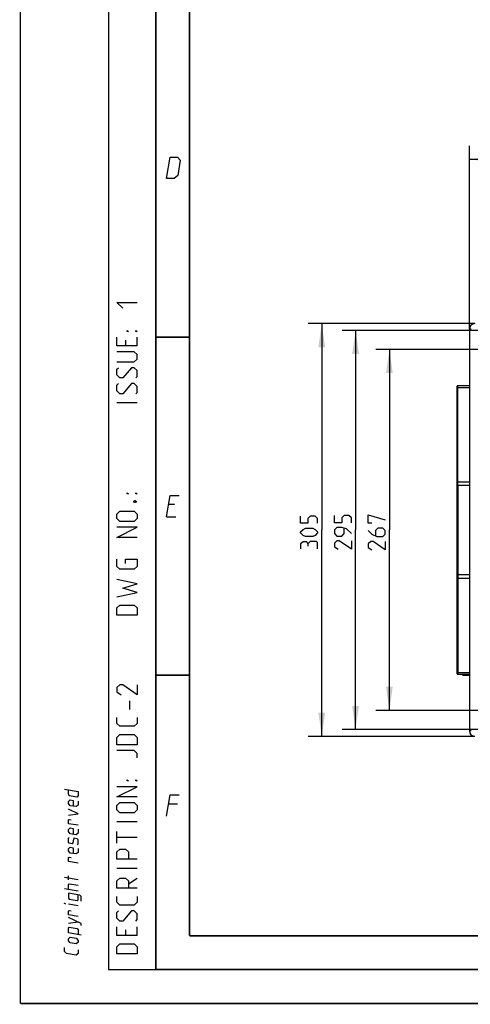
# Model space of a CAD drawing. Header units: millimetres. Extents: x 0 to 420, y 0 to 297.
# Tile 1 of 140: x 0 to 67, y 0 to 145. Entities that reach past the tile are written whole.
import ezdxf

# ---------------------------------------------------------------- set-up
doc = ezdxf.new("R2010")
doc.units = ezdxf.units.MM
doc.header["$LTSCALE"] = 23.1
doc.layers.get('0').update_dxf_attribs({"linetype": 'CONTINUOUS'})
doc.layers.add('DIM_PILOTEES', color=7, linetype='CONTINUOUS')
doc.styles.get("Standard").update_dxf_attribs({"font": 'txt', "width": 0.7})
doc.dimstyles.new('DIMSTYLE_2', dxfattribs={"dimtxt": 2.5, "dimasz": 3.5, "dimexe": 2, "dimexo": 0, "dimtad": 1, "dimlfac": 5, "dimdsep": 46, "dimtxsty": 'Standard', "dimblk": '_FILLED', "dimblk1": '_FILLED', "dimblk2": '_FILLED', "dimcen": 0.09, "dimazin": 2, "dimtp": 0.5, "dimtm": 0.5, "dimtfac": 1, "dimtofl": 0, "dimtmove": 0, "dimatfit": 3, "dimldrblk": '_FILLED', "dimfxl": 0, "dimtolj": 1, "dimarcsym": 0})
doc.dimstyles.new('DIMSTYLE_3', dxfattribs={"dimtxt": 2.5, "dimasz": 3.5, "dimexe": 2, "dimexo": 0, "dimtad": 1, "dimlfac": 5, "dimdsep": 46, "dimtxsty": 'Standard', "dimblk": '_FILLED', "dimblk1": '_FILLED', "dimblk2": '_FILLED', "dimcen": 0.09, "dimazin": 2, "dimtp": 0.8, "dimtm": 0.8, "dimtfac": 1, "dimtofl": 0, "dimtmove": 0, "dimatfit": 3, "dimldrblk": '_FILLED', "dimfxl": 0, "dimtolj": 1, "dimarcsym": 0})
doc.dimstyles.new('DIMSTYLE_4', dxfattribs={"dimtxt": 2.5, "dimasz": 3.5, "dimexe": 2, "dimexo": 0, "dimtad": 1, "dimdec": 0, "dimlfac": 5, "dimdsep": 46, "dimtxsty": 'Standard', "dimblk": '_FILLED', "dimblk1": '_FILLED', "dimblk2": '_FILLED', "dimcen": 0.09, "dimazin": 2, "dimtp": 0.5, "dimtm": 0.5, "dimtfac": 1, "dimtdec": 0, "dimtofl": 0, "dimtmove": 0, "dimatfit": 3, "dimldrblk": '_FILLED', "dimfxl": 0, "dimtolj": 1, "dimarcsym": 0})

# ---------------------------------------------------------------- blocks, each defined once
blk = doc.blocks.new('_FILLED')
at = {"color": 0, "linetype": 'ByBlock'}
blk.add_solid([(0, 0), (-1, 0.143), (-1, -0.143)], dxfattribs=at)
blk = doc.blocks.new('*D5')
at = {"layer": 'DIM_PILOTEES', "color": 2, "linetype": 'Continuous'}
for p, q in [((66.36, 99.68), (66.36, 126.77)), ((151.46, 99.68), (151.46, 126.77)), ((66.36, 124.77), (108.91, 124.77)), ((151.46, 124.77), (108.91, 124.77))]:
    blk.add_line(p, q, dxfattribs=at)
at = {"layer": 'DIM_PILOTEES', "color": 2, "linetype": 'Continuous', "xscale": 3.5, "yscale": 3.5, "zscale": 3.5, "rotation": 180}
blk.add_blockref('_FILLED', (66.36, 124.77), dxfattribs=at)
at = {"layer": 'DIM_PILOTEES', "color": 2, "linetype": 'Continuous', "xscale": 3.5, "yscale": 3.5, "zscale": 3.5}
blk.add_blockref('_FILLED', (151.46, 124.77), dxfattribs=at)
at = {"layer": 'DIM_PILOTEES', "color": 2, "linetype": 'Continuous', "insert": (108.91, 127.9), "char_height": 2.5, "width": 13.3929, "attachment_point": 2, "line_spacing_factor": 0.9}
blk.add_mtext('{\\ftxt;\\W0.0001;\\H0.0001;\\~}{\\ftxt;\\W3.5714285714;\\H2.5; }{\\ftxt;\\W0.0001;\\H0.0001;\\~}', dxfattribs=at)
blk = doc.blocks.new('*D7')
at = {"layer": 'DIM_PILOTEES', "color": 2, "linetype": 'Continuous'}
for p, q in [((67.16, 100.48), (42.54, 100.48)), ((44.54, 100.48), (44.54, 69.98)), ((44.54, 39.48), (44.54, 69.98)), ((67.16, 39.48), (42.54, 39.48))]:
    blk.add_line(p, q, dxfattribs=at)
at = {"layer": 'DIM_PILOTEES', "color": 2, "linetype": 'Continuous', "xscale": 3.5, "yscale": 3.5, "zscale": 3.5}
for p, rotation in [((44.54, 100.48), 90.00000000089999), ((44.54, 39.48), 270.0000000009)]:
    blk.add_blockref('_FILLED', p, dxfattribs=dict(at, rotation=rotation))
at = {"layer": 'DIM_PILOTEES', "color": 2, "linetype": 'Continuous', "insert": (41.42, 69.98), "char_height": 2.5, "width": 8.3036, "attachment_point": 2, "rotation": 90, "line_spacing_factor": 0.9}
blk.add_mtext('{\\ftxt;\\W0.0001;\\H0.0001;\\~}{\\ftxt;\\W2.2142857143;\\H2.5; }{\\ftxt;\\W0.0001;\\H0.0001;\\~}', dxfattribs=at)
blk = doc.blocks.new('*D8')
at = {"layer": 'DIM_PILOTEES', "color": 2, "linetype": 'Continuous'}
for p, q in [((82.91, 99.48), (47.54, 99.48)), ((49.54, 99.48), (49.54, 69.98)), ((49.54, 40.48), (49.54, 69.98)), ((82.91, 40.48), (47.54, 40.48))]:
    blk.add_line(p, q, dxfattribs=at)
at = {"layer": 'DIM_PILOTEES', "color": 2, "linetype": 'Continuous', "xscale": 3.5, "yscale": 3.5, "zscale": 3.5}
for p, rotation in [((49.54, 99.48), 90), ((49.54, 40.48), 270)]:
    blk.add_blockref('_FILLED', p, dxfattribs=dict(at, rotation=rotation))
at = {"layer": 'DIM_PILOTEES', "color": 2, "linetype": 'Continuous', "insert": (46.42, 69.98), "char_height": 2.5, "width": 8.5714, "attachment_point": 2, "rotation": 90, "line_spacing_factor": 0.9}
blk.add_mtext('{\\ftxt;\\W0.0001;\\H0.0001;\\~}{\\ftxt;\\W2.2857142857;\\H2.5; }{\\ftxt;\\W0.0001;\\H0.0001;\\~}', dxfattribs=at)
blk = doc.blocks.new('*D9')
at = {"layer": 'DIM_PILOTEES', "color": 2, "linetype": 'Continuous'}
for p, q in [((70.56, 96.66), (52.54, 96.66)), ((54.54, 96.66), (54.54, 69.98)), ((54.54, 43.31), (54.54, 69.98)), ((70.56, 43.31), (52.54, 43.31))]:
    blk.add_line(p, q, dxfattribs=at)
at = {"layer": 'DIM_PILOTEES', "color": 2, "linetype": 'Continuous', "xscale": 3.5, "yscale": 3.5, "zscale": 3.5}
for p, rotation in [((54.54, 96.66), 90), ((54.54, 43.31), 270)]:
    blk.add_blockref('_FILLED', p, dxfattribs=dict(at, rotation=rotation))
at = {"layer": 'DIM_PILOTEES', "color": 2, "linetype": 'Continuous', "insert": (51.42, 69.98), "char_height": 2.5, "width": 8.8393, "attachment_point": 2, "rotation": 90, "line_spacing_factor": 0.9}
blk.add_mtext('{\\ftxt;\\W0.0001;\\H0.0001;\\~}{\\ftxt;\\W2.3571428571;\\H2.5; }{\\ftxt;\\W0.0001;\\H0.0001;\\~}', dxfattribs=at)

msp = doc.modelspace()

# ---------------------------------------------------------------- linework, layer by layer
at = {"color": 7, "linetype": 'Continuous'}
for p, q in [((0, 0), (0, 297)), ((66.3641, 99.6837), (66.3641, 40.2837)), ((66.646, 99.6837), (66.3641, 99.6837)), ((64.6319, 91.3186), (64.5441, 91.2301)), ((64.5441, 91.2125), (64.6441, 91.3125)), ((64.5441, 48.7401), (64.5441, 91.2301)), ((64.5441, 91.0438), (64.6404, 91.0594)), ((64.6404, 77.1088), (64.6404, 91.0594)), ((64.6404, 91.0594), (66.3641, 91.0588)), ((64.6441, 91.3308), (66.3641, 91.3327)), ((64.6441, 91.3125), (64.6441, 91.3308)), ((64.6441, 91.3125), (66.3641, 91.3119)), ((64.5441, 77.0932), (64.6404, 77.1088)), ((64.5441, 76.4837), (64.6441, 76.5837)), ((64.6404, 77.1088), (66.3641, 77.1112)), ((64.6406, 76.6519), (64.6404, 77.1088)), ((64.6407, 76.579), (64.6406, 76.6519)), ((64.6441, 76.5837), (64.6443, 70.7837)), ((64.6441, 76.5837), (66.3641, 76.5837)), ((64.6443, 70.7837), (64.6441, 63.3837)), ((64.5441, 63.4837), (64.6441, 63.3837)), ((64.6404, 62.8586), (64.5441, 62.8742)), ((64.6406, 63.3151), (64.6404, 62.8586)), ((64.6404, 62.8586), (64.6404, 48.908)), ((64.6404, 62.8586), (66.3641, 62.8563)), ((64.6407, 63.3884), (64.6406, 63.3151)), ((64.6441, 63.3837), (66.3641, 63.3837)), ((64.6404, 48.908), (64.5441, 48.9237)), ((64.6441, 48.6549), (64.5441, 48.7549)), ((64.6367, 48.6475), (64.5441, 48.7401)), ((64.5441, 48.7401), (64.6017, 48.6823)), ((64.6017, 48.6823), (64.6364, 48.6473)), ((64.6404, 48.908), (66.3641, 48.9086)), ((64.6441, 48.6401), (64.6433, 48.6404)), ((64.6441, 48.6549), (66.3641, 48.6555)), ((64.6441, 48.6549), (64.6441, 48.6401)), ((66.3641, 48.6382), (64.6441, 48.6401)), ((65.3537, 48.5828), (65.3532, 48.6393)), ((65.4537, 48.4837), (65.3537, 48.5828)), ((66.3641, 48.5828), (65.3537, 48.5828)), ((66.3641, 48.4837), (65.4537, 48.4837)), ((65.5209, 48.5828), (65.5208, 48.6391)), ((65.5331, 48.4837), (65.5209, 48.5828)), ((66.646, 40.2837), (66.3641, 40.2837)), ((25, 9.9999), (25, 10)), ((409.86, 10.0737), (25.007, 10.0134))]:
    msp.add_line(p, q, dxfattribs=at)
at = {"color": 2, "linetype": 'Continuous'}
for p, q in [((13, 292), (13, 5)), ((20, 292), (20, 5)), ((15.5357, 98.0357), (15.5357, 97.1786)), ((17.25, 97.1786), (17.25, 98.4643)), ((17.25, 88.75), (14.25, 88.75)), ((22.7833, 73.7249), (21.8833, 73.7249)), ((21.5894, 71.9249), (22.9394, 71.9249)), ((16.1786, 43.4643), (16.1786, 44.75)), ((23.2333, 29.4749), (21.8833, 29.4749)), ((17.25, 26.8214), (14.25, 26.8214)), ((14.25, 23.6786), (14.25, 25.3929)), ((17.25, 24.5357), (14.25, 24.5357)), ((17.25, 19.9643), (14.25, 19.9643)), ((8.5001, 18.2823), (6.5001, 18.6089)), ((7.0715, 18.2775), (7.0715, 18.8489)), ((15.9643, 17.6786), (17.25, 18.5357)), ((8.5001, 16.6157), (6.5001, 16.9422)), ((8.5001, 14.4252), (7.0715, 14.6584)), ((7.0715, 11.8489), (8.5001, 12.0442)), ((15.5357, 10.8929), (15.5357, 10.0357)), ((17.25, 10.0357), (17.25, 11.3214)), ((13, 5), (20, 5))]:
    msp.add_line(p, q, dxfattribs=at)
at = {"color": 7, "linetype": 'Continuous', "const_width": 0.25}
for points in [[(20, 292), (20, 5)], [(25, 10), (25, 287)], [(20.0002, 98.5), (25.0002, 98.5)], [(20.0002, 48.5), (25.0002, 48.5)], [(409.8307, 10.048), (25, 10)], [(20, 5), (415, 5)], [(420, 0), (0, 0)]]:
    msp.add_lwpolyline(points, dxfattribs=at)
at = {"color": 2, "linetype": 'Continuous'}
for points in [[(21.5894, 121.9249), (22.1037, 125.0749), (23.2287, 125.0749), (23.6052, 124.6249), (23.2379, 122.3749), (22.7144, 121.9249), (21.5894, 121.9249)], [(15.1071, 102.75), (14.25, 103.6071), (17.25, 103.6071)], [(15.9643, 99.3214), (15.75, 99.3214), (15.75, 99.4643), (15.9643, 99.3214)], [(17.25, 99.3214), (17.0357, 99.3214), (17.0357, 99.4643), (17.25, 99.3214)], [(17.25, 97.1786), (14.25, 97.1786), (14.25, 98.4643)], [(14.25, 94.8214), (16.8214, 94.8214), (17.25, 95.25), (17.25, 95.8929), (16.8214, 96.3214), (14.25, 96.3214)], [(17.0357, 92.4643), (17.25, 92.6786), (17.25, 93.5357), (16.8214, 93.9643), (16.3929, 93.9643), (15.1071, 92.4643), (14.6786, 92.4643), (14.25, 92.8929), (14.25, 93.75), (14.4643, 93.9643)], [(17.0357, 90.1071), (17.25, 90.3214), (17.25, 91.1786), (16.8214, 91.6071), (16.3929, 91.6071), (15.1071, 90.1071), (14.6786, 90.1071), (14.25, 90.5357), (14.25, 91.3929), (14.4643, 91.6071)], [(15.9643, 75.3214), (15.75, 75.3214), (15.75, 75.4643), (15.9643, 75.3214)], [(16.75, 74.25), (16.8929, 74.3214), (16.9643, 74.3214), (17.1071, 74.25), (17.1071, 74.1071), (16.9643, 74.0357), (16.8929, 74.0357), (16.75, 74.1071), (16.75, 74.25)], [(17.25, 75.3214), (17.0357, 75.3214), (17.0357, 75.4643), (17.25, 75.3214)], [(21.5894, 71.9249), (22.1037, 75.0749), (23.4537, 75.0749)], [(16.8214, 71.25), (14.6786, 71.25), (14.25, 71.6786), (14.25, 72.3214), (14.6786, 72.75), (16.8214, 72.75), (17.25, 72.3214), (17.25, 71.6786), (16.8214, 71.25)], [(17.25, 68.8929), (14.25, 68.8929), (17.25, 70.3929), (14.25, 70.3929)], [(15.5357, 65.0357), (15.5357, 65.6786), (17.25, 65.6786), (17.25, 64.6071), (16.8214, 64.1786), (14.6786, 64.1786), (14.25, 64.6071), (14.25, 65.6786)], [(14.25, 60.1071), (17.25, 60.75), (15.1071, 61.3929), (17.25, 62.0357), (14.25, 62.6786)], [(17.25, 57.3929), (14.25, 57.3929), (14.25, 58.4643), (14.6786, 58.8929), (16.8214, 58.8929), (17.25, 58.4643), (17.25, 57.3929)], [(17.25, 47.1071), (17.25, 45.6071), (15.1071, 47.1071), (14.6786, 47.1071), (14.25, 46.6786), (14.25, 46.0357), (14.8929, 45.6071)], [(17.25, 42.25), (17.25, 41.3929), (16.8214, 40.9643), (14.6786, 40.9643), (14.25, 41.3929), (14.25, 42.25)], [(17.25, 38.25), (14.25, 38.25), (14.25, 39.3214), (14.6786, 39.75), (16.8214, 39.75), (17.25, 39.3214), (17.25, 38.25)], [(17.25, 36.3214), (17.25, 36.9643), (16.8214, 37.3929), (14.25, 37.3929)], [(17.25, 30.5357), (14.25, 30.5357), (17.25, 32.0357), (14.25, 32.0357)], [(15.9643, 32.8929), (15.75, 32.8929), (15.75, 33.0357), (15.9643, 32.8929)], [(17.25, 32.8929), (17.0357, 32.8929), (17.0357, 33.0357), (17.25, 32.8929)], [(6.5001, 31.6565), (8.5001, 31.3299), (8.5001, 30.7585), (8.3572, 30.4961), (7.2144, 30.6827), (7.0715, 30.9918), (7.0715, 31.5632)], [(21.5894, 27.6749), (22.1037, 30.8249), (23.4537, 30.8249)], [(8.5001, 29.9014), (8.5001, 29.3299), (8.2144, 29.0909), (7.3572, 29.2308), (7.0715, 29.5632), (7.0715, 29.8489), (7.3572, 30.088), (7.7858, 30.018), (7.7858, 29.1608)], [(16.8214, 28.1786), (14.6786, 28.1786), (14.25, 28.6071), (14.25, 29.25), (14.6786, 29.6786), (16.8214, 29.6786), (17.25, 29.25), (17.25, 28.6071), (16.8214, 28.1786)], [(7.0715, 27.8489), (8.5001, 28.0442), (7.0715, 28.706)], [(8.5001, 26.3299), (7.0715, 26.5632), (7.0715, 27.1346), (7.2144, 27.2065), (7.5001, 27.1599)], [(8.5001, 25.7585), (8.5001, 25.1871), (8.2144, 24.948), (7.3572, 25.088), (7.0715, 25.4203), (7.0715, 25.706), (7.3572, 25.9451), (7.7858, 25.8751), (7.7858, 25.018)], [(8.3572, 23.4961), (8.5001, 23.6157), (8.5001, 24.1871), (8.3572, 24.3533), (7.9286, 24.4232), (7.8334, 24.2959), (7.7382, 23.7401), (7.6429, 23.6127), (7.2144, 23.6827), (7.0715, 23.8489), (7.0715, 24.4203), (7.2144, 24.5399)], [(8.5001, 22.9014), (8.5001, 22.3299), (8.2144, 22.0909), (7.3572, 22.2308), (7.0715, 22.5632), (7.0715, 22.8489), (7.3572, 23.088), (7.7858, 23.018), (7.7858, 22.1608)], [(17.25, 21.3214), (14.25, 21.3214), (14.25, 22.3929), (14.6786, 22.8214), (15.5357, 22.8214), (15.9643, 22.3929), (15.9643, 21.3214)], [(8.5001, 20.7585), (7.0715, 20.9918), (7.0715, 21.5632), (7.2144, 21.6351), (7.5001, 21.5885)], [(7.0715, 16.8489), (7.0715, 17.5632), (7.2143, 17.6827), (8.5001, 17.4728)], [(17.25, 17.0357), (14.25, 17.0357), (14.25, 18.1071), (14.6786, 18.5357), (15.5357, 18.5357), (15.9643, 18.1071), (15.9643, 17.0357)], [(8.9763, 15.1093), (8.9763, 15.8236), (8.7858, 15.9976), (7.0715, 16.2775), (7.0715, 15.5632), (7.2143, 15.397), (8.3572, 15.2104), (8.5001, 15.3299), (8.5001, 16.0442)], [(6.6429, 14.7284), (6.5001, 14.7517), (6.5001, 14.7993), (6.6429, 14.7284)], [(17.25, 15.8214), (17.25, 14.9643), (16.8214, 14.5357), (14.6786, 14.5357), (14.25, 14.9643), (14.25, 15.8214)], [(8.5001, 12.8537), (7.0715, 13.087), (7.0715, 13.6584), (7.2143, 13.7303), (7.5001, 13.6837)], [(17.0357, 12.1786), (17.25, 12.3929), (17.25, 13.25), (16.8214, 13.6786), (16.3929, 13.6786), (15.1071, 12.1786), (14.6786, 12.1786), (14.25, 12.6071), (14.25, 13.4643), (14.4643, 13.6786)], [(8.9763, 11.5379), (8.9763, 11.8236), (7.0715, 12.706)], [(8.9763, 10.1093), (7.0715, 10.4203), (7.0715, 11.1346), (7.2143, 11.2541), (8.3572, 11.0675), (8.5001, 10.9014), (8.5001, 10.1871)], [(17.25, 10.0357), (14.25, 10.0357), (14.25, 11.3214)], [(8.2143, 8.8052), (7.3572, 8.9451), (7.0715, 9.2775), (7.0715, 9.5632), (7.3572, 9.8023), (8.2143, 9.6623), (8.5001, 9.3299), (8.5001, 9.0442), (8.2143, 8.8052)], [(17.25, 7.3214), (14.25, 7.3214), (14.25, 8.3929), (14.6786, 8.8214), (16.8214, 8.8214), (17.25, 8.3929), (17.25, 7.3214)], [(8.5001, 7.949), (8.5001, 7.3776), (8.2143, 7.1385), (6.7858, 7.3717), (6.5001, 7.7041), (6.5001, 8.2755)]]:
    msp.add_lwpolyline(points, dxfattribs=at)
at = {"color": 7, "linetype": 'Continuous'}
for centre, start, end in [((67.1641, 99.6837), 90, 180), ((67.1641, 40.2837), 180, 270)]:
    msp.add_arc(centre, 0.8, start, end, dxfattribs=at)
for points, knots in [([(64.6404, 91.0594), (64.6405, 91.0925), (64.6409, 91.1525), (64.6411, 91.2232), (64.6425, 91.2676), (64.6419, 91.2909), (64.6445, 91.3035), (64.6427, 91.3115), (64.6441, 91.3125)], [0, 0, 0, 0, 0.3916871, 0.712697, 0.83375364, 0.92366604, 0.97964888, 1, 1, 1, 1]), ([(64.6404, 48.908), (64.6405, 48.875), (64.6409, 48.8149), (64.6411, 48.7442), (64.6425, 48.6998), (64.6419, 48.6765), (64.6445, 48.6639), (64.6427, 48.6559), (64.6441, 48.6549)], [0, 0, 0, 0, 0.39167384, 0.71277917, 0.83390713, 0.92382889, 0.97971846, 1, 1, 1, 1])]:
    msp.add_open_spline(points, degree=3, knots=knots, dxfattribs=at)
at = {"layer": 'DIM_PILOTEES', "color": 2, "linetype": 'Continuous'}
for points in [[(43.9189, 70.9659), (43.9189, 71.6801), (43.5618, 72.0373), (42.8475, 72.0373), (42.4904, 71.6801), (42.4904, 70.9659), (41.4189, 70.9659), (41.4189, 72.0373)], [(48.9189, 71.0551), (48.9189, 71.7694), (48.5618, 72.1266), (47.8475, 72.1266), (47.4904, 71.7694), (47.4904, 71.0551), (46.4189, 71.0551), (46.4189, 72.1266)], [(51.9546, 70.9659), (51.4189, 70.9659), (51.4189, 72.2159), (53.9189, 71.5016)], [(43.2046, 69.0016), (42.1332, 69.0016), (41.7761, 69.1801), (41.4189, 69.5373), (41.4189, 69.7159), (41.7761, 70.073), (42.1332, 70.2516), (43.2046, 70.2516), (43.5618, 70.073), (43.9189, 69.7159), (43.9189, 69.5373), (43.5618, 69.1801), (43.2046, 69.0016)], [(48.9189, 69.448), (48.2046, 70.1623), (47.4904, 70.3409), (46.7761, 70.3409), (46.4189, 69.9837), (46.4189, 69.448), (46.7761, 69.0909), (47.4904, 69.0909), (47.8475, 69.448), (47.8475, 70.2218)], [(51.4189, 69.8944), (51.9546, 69.3587), (52.6689, 69.0016), (53.5618, 69.0016), (53.9189, 69.3587), (53.9189, 69.8944), (53.5618, 70.2516), (52.8475, 70.2516), (52.4904, 69.8944), (52.4904, 69.1206)], [(42.4904, 67.9301), (42.3118, 68.2278), (41.7761, 68.2278), (41.4189, 67.9301), (41.4189, 67.2159)], [(43.9189, 67.2159), (43.9189, 68.1087), (43.7404, 68.2873), (42.8475, 68.2873), (42.4904, 67.9301), (42.4904, 67.573)], [(48.9189, 68.3766), (48.9189, 67.1266), (47.1332, 68.3766), (46.7761, 68.3766), (46.4189, 68.0194), (46.4189, 67.4837), (46.9546, 67.1266)], [(53.9189, 68.2873), (53.9189, 67.0373), (52.1332, 68.2873), (51.7761, 68.2873), (51.4189, 67.9301), (51.4189, 67.3944), (51.9546, 67.0373)]]:
    msp.add_lwpolyline(points, dxfattribs=at)

# ---------------------------------------------------------------- dimensions: what is measured, and where the dimension line sits
dim = msp.add_linear_dim(base=(151.4641, 124.7735), p1=(66.3641, 99.6837), p2=(151.4641, 99.6837), text='{\\ftxt;\\W0.0001;\\H0.0001;\\~}{\\ftxt;\\W3.5714285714;\\H2.5; }{\\ftxt;\\W0.0001;\\H0.0001;\\~}', dimstyle='DIMSTYLE_3', dxfattribs=at)
dim.commit()
dim.dimension.update_dxf_attribs({"geometry": '*D5', "text_midpoint": (108.557, 124.7735), "dimtype": 160})
for base, p1, p2, text, dimstyle, picture, middle in [((44.5439, 39.4837), (67.1641, 100.4837), (67.1641, 39.4837), '{\\ftxt;\\W0.0001;\\H0.0001;\\~}{\\ftxt;\\W2.2142857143;\\H2.5; }{\\ftxt;\\W0.0001;\\H0.0001;\\~}', 'DIMSTYLE_2', '*D7', (44.5439, 69.6266)), ((49.5439, 40.4837), (82.9141, 99.4837), (82.9141, 40.4837), '{\\ftxt;\\W0.0001;\\H0.0001;\\~}{\\ftxt;\\W2.2857142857;\\H2.5; }{\\ftxt;\\W0.0001;\\H0.0001;\\~}', 'DIMSTYLE_2', '*D8', (49.5439, 69.6266)), ((54.5439, 43.3117), (70.5641, 96.6558), (70.5641, 43.3117), '{\\ftxt;\\W0.0001;\\H0.0001;\\~}{\\ftxt;\\W2.3571428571;\\H2.5; }{\\ftxt;\\W0.0001;\\H0.0001;\\~}', 'DIMSTYLE_4', '*D9', (54.5439, 69.6266))]:
    dim = msp.add_linear_dim(base=base, p1=p1, p2=p2, angle=270, text=text, dimstyle=dimstyle, dxfattribs=at)
    dim.commit()
    dim.dimension.update_dxf_attribs({"geometry": picture, "text_midpoint": middle, "dimtype": 160})

doc.saveas('drawing.dxf')
